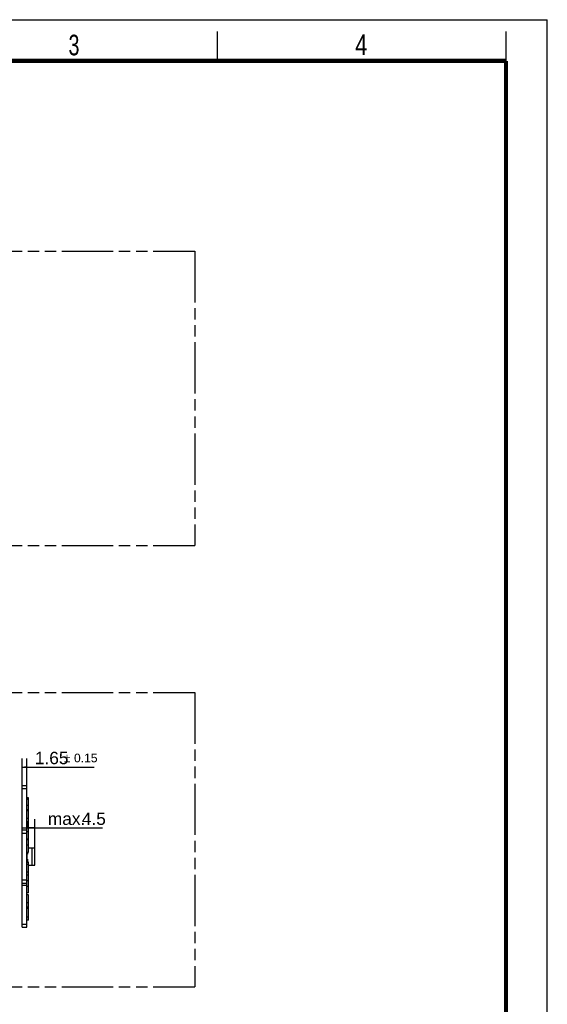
# Model space of a CAD drawing. Header units: millimetres. Extents: x 0 to 210, y 0 to 297.
# Tile 9 of 9: x 120 to 210, y 130 to 297. Entities that reach past the tile are written whole.
import ezdxf

# ---------------------------------------------------------------- set-up
doc = ezdxf.new("R2010")
doc.units = ezdxf.units.MM
doc.header["$LTSCALE"] = 19.36
doc.linetypes.add('PHANTOM', pattern=[0.8, 0.45, -0.05, 0.1, -0.05, 0.1, -0.05])
doc.layers.get('0').update_dxf_attribs({"linetype": 'CONTINUOUS'})
doc.layers.add('DEFAULT_3', color=7, linetype='PHANTOM')
doc.layers.add('Z_DIM_2D', color=7, linetype='CONTINUOUS')
doc.styles.add('TEXTSTYLE_2', font='txt', dxfattribs={"width": 0.75})
doc.styles.add('TEXTSTYLE_3', font='helveticaneueltw1g-ltcn.otf')
doc.styles.add('TEXTSTYLE_4', font='gdt', dxfattribs={"width": 0.7})
doc.dimstyles.new('DIMSTYLE_4', dxfattribs={"dimtxt": 2.1, "dimasz": 3.5, "dimexe": 1.5, "dimexo": 0, "dimgap": 0.525, "dimtad": 1, "dimlfac": 2, "dimdsep": 46, "dimtxsty": 'TEXTSTYLE_3', "dimblk": '_FILLED', "dimblk1": '_FILLED', "dimblk2": '_FILLED', "dimcen": 0.09, "dimclrt": 5, "dimazin": 2, "dimtol": 1, "dimtp": 0.15, "dimtm": 0.15, "dimtfac": 1, "dimtofl": 0, "dimtmove": 0, "dimatfit": 3, "dimldrblk": '_FILLED', "dimfxl": 0, "dimtolj": 1, "dimarcsym": 0})
doc.dimstyles.new('DIMSTYLE_5', dxfattribs={"dimtxt": 2.1, "dimasz": 3.5, "dimexe": 1.5, "dimexo": 0, "dimgap": 0.525, "dimtad": 1, "dimlfac": 2, "dimdsep": 46, "dimtxsty": 'TEXTSTYLE_3', "dimblk": '_FILLED', "dimblk1": '_FILLED', "dimblk2": '_FILLED', "dimcen": 0.09, "dimclrt": 5, "dimazin": 2, "dimtp": 0.1, "dimtm": 0.1, "dimtfac": 1, "dimtofl": 0, "dimtmove": 0, "dimatfit": 3, "dimldrblk": '_FILLED', "dimfxl": 0, "dimtolj": 1, "dimarcsym": 0})

# ---------------------------------------------------------------- blocks, each defined once
blk = doc.blocks.new('*D6')
at = {"layer": 'Z_DIM_2D', "color": 2, "linetype": 'Continuous', "transparency": 16777216}
for p, q in [((120.81, 166.8), (120.81, 171.49)), ((121.63, 166.8), (121.63, 171.49)), ((120.81, 169.99), (121.22, 169.99)), ((121.63, 169.99), (121.22, 169.99)), ((121.22, 169.99), (133.07, 169.99))]:
    blk.add_line(p, q, dxfattribs=at)
at = {"layer": 'Z_DIM_2D', "color": 5, "linetype": 'Continuous', "transparency": 16777216}
for s, height, style, p in [('1.65', 2.1, 'TEXTSTYLE_3', (122.97, 170.51)), ('`', 1.47, 'TEXTSTYLE_4', (127.9, 170.83)), ('0.15', 1.47, 'TEXTSTYLE_3', (129.62, 170.83))]:
    blk.add_text(s, height=height, dxfattribs=dict(at, style=style)).set_placement(p)
blk = doc.blocks.new('_FILLED')
at = {"color": 0, "linetype": 'ByBlock'}
blk.add_solid([(0, 0), (-1, 0.125), (-1, -0.125)], dxfattribs=at)
blk = doc.blocks.new('_NONE')
blk = doc.blocks.new('*D7')
at = {"layer": 'Z_DIM_2D', "color": 2, "linetype": 'Continuous', "transparency": 16777216}
for p, q in [((120.81, 158.8), (120.81, 161.17)), ((122.98, 156.28), (122.98, 161.17)), ((120.81, 159.67), (121.9, 159.67)), ((122.98, 159.67), (121.9, 159.67)), ((121.9, 159.67), (134.47, 159.67))]:
    blk.add_line(p, q, dxfattribs=at)
at = {"layer": 'Z_DIM_2D', "color": 5, "linetype": 'Continuous', "transparency": 16777216, "style": 'TEXTSTYLE_3'}
for s, p in [('4.5', (130.95, 160.19)), ('max. ', (125.18, 160.19))]:
    blk.add_text(s, height=2.1, dxfattribs=at).set_placement(p)

msp = doc.modelspace()

# ---------------------------------------------------------------- linework, layer by layer
at = {"color": 2, "linetype": 'Continuous'}
for p, q in [((0, 297), (210, 297)), ((210, 0), (210, 297)), ((154, 290), (154, 295)), ((203, 290), (203, 295))]:
    msp.add_line(p, q, dxfattribs=at)
at = {"color": 7, "linetype": 'Continuous'}
for p, q in [((120.8094, 142.8047), (120.8094, 166.8047)), ((121.6344, 166.8047), (120.8094, 166.8047)), ((121.6344, 166.3047), (120.8094, 166.3047)), ((121.6344, 142.8047), (121.6344, 166.8047)), ((121.8944, 164.7987), (121.6344, 164.7987)), ((121.6344, 164.797), (121.8944, 164.797)), ((121.8944, 164.5227), (121.6344, 164.5227)), ((121.8944, 155.542), (121.8944, 164.7987)), ((121.6344, 163.5508), (121.8944, 163.5508)), ((121.8944, 162.7732), (121.6344, 162.7732)), ((121.8944, 162.5907), (121.6344, 162.5907)), ((121.6344, 161.3254), (121.8944, 161.3254)), ((121.6344, 160.8201), (121.6394, 160.8201)), ((121.6394, 160.8201), (121.6394, 159.7046)), ((120.8094, 159.7036), (121.6344, 159.7036)), ((121.6344, 159.9815), (121.6394, 159.9815)), ((121.6344, 159.7046), (121.6394, 159.7046)), ((121.8944, 159.005), (121.6344, 159.005)), ((121.8944, 160.4686), (121.6394, 160.4686)), ((121.6394, 160.2505), (121.8944, 160.2505)), ((121.8944, 160.01), (121.6394, 160.01)), ((120.8094, 158.8047), (121.6344, 158.8047)), ((121.8944, 157.7804), (121.6344, 157.7804)), ((121.8944, 157.6673), (121.6344, 157.6673)), ((121.8944, 156.7716), (121.6344, 156.7716)), ((121.8944, 156.2797), (122.9844, 156.2797)), ((122.9844, 153.3296), (122.9844, 156.2797)), ((121.6344, 155.542), (121.8944, 155.542)), ((121.6344, 155.3546), (121.7844, 155.3546)), ((121.6344, 154.2546), (121.7844, 154.2546)), ((121.7844, 155.3018), (121.6594, 155.2296)), ((121.6594, 154.3796), (121.6594, 155.2296)), ((121.6594, 154.3796), (121.7844, 154.3075)), ((121.6844, 155.3546), (121.6844, 155.542)), ((121.6844, 153.8546), (121.6844, 154.2546)), ((121.7594, 155.3546), (121.7594, 155.542)), ((121.7594, 153.8546), (121.7594, 154.2546)), ((121.7844, 155.3018), (121.7844, 155.542)), ((121.7844, 153.8469), (121.7844, 154.3075)), ((121.6344, 153.8546), (121.7844, 153.8546)), ((121.8944, 153.8469), (121.6344, 153.8469)), ((121.6344, 153.5356), (121.8944, 153.5356)), ((121.8944, 148.6391), (121.8944, 153.8469)), ((121.8944, 153.3296), (122.9844, 153.3296)), ((121.6344, 150.8047), (120.8094, 150.8047)), ((121.8944, 152.1624), (121.6344, 152.1624)), ((121.6344, 151.6977), (121.8944, 151.6977)), ((121.8944, 150.6921), (121.6344, 150.6921)), ((121.6344, 149.9057), (120.8094, 149.9057)), ((121.6344, 149.8032), (121.8944, 149.8032)), ((121.8944, 148.6391), (121.6344, 148.6391)), ((121.8944, 148.3163), (121.6344, 148.3163)), ((121.8944, 144.017), (121.8944, 148.3163)), ((121.6344, 147.011), (121.8944, 147.011)), ((121.8944, 146.2013), (121.6344, 146.2013)), ((121.8944, 145.9832), (121.6344, 145.9832)), ((121.8944, 144.5165), (121.6344, 144.5165)), ((121.8944, 144.017), (121.6344, 144.017)), ((120.8094, 143.3047), (121.6344, 143.3047)), ((120.8094, 142.8047), (121.6344, 142.8047))]:
    msp.add_line(p, q, dxfattribs=at)
at = {"color": 9, "linetype": 'Continuous'}
for p, q in [((121.6344, 159.3047), (120.8094, 159.3047)), ((122.4844, 156.2797), (122.4844, 153.3296)), ((120.8094, 150.3047), (121.6344, 150.3047))]:
    msp.add_line(p, q, dxfattribs=at)
at = {"color": 7, "linetype": 'Continuous', "const_width": 0.7}
for points in [[(7, 290), (203, 290)], [(203, 7), (203, 290)]]:
    msp.add_lwpolyline(points, dxfattribs=at)
at = {"layer": 'DEFAULT_3', "color": 91, "linetype": 'PHANTOM', "true_color": 0x80ff80}
for p, q in [((50.1286, 257.68), (150.1286, 257.68)), ((150.1286, 257.68), (150.1286, 207.68)), ((50.1286, 207.68), (150.1286, 207.68)), ((50.1286, 182.68), (150.1286, 182.68)), ((150.1286, 182.68), (150.1286, 132.68)), ((50.1286, 132.68), (150.1286, 132.68))]:
    msp.add_line(p, q, dxfattribs=at)

# ---------------------------------------------------------------- texts
at = {"color": 5, "linetype": 'Continuous', "style": 'TEXTSTYLE_2'}
for s, width, p in [('3', 0.714286, (128.6839, 290.9429)), ('4', 0.785714, (177.3831, 290.9911))]:
    msp.add_text(s, height=3.5, dxfattribs=dict(at, width=width)).set_placement(p)

# ---------------------------------------------------------------- dimensions: what is measured, and where the dimension line sits
at = {"layer": 'Z_DIM_2D', "color": 2, "linetype": 'Continuous'}
dim = msp.add_linear_dim(base=(120.8094, 169.986), p1=(121.6344, 166.8047), p2=(120.8094, 166.8047), angle=180, dimstyle='DIMSTYLE_4', override={"dimblk1": 'NONE', "dimblk2": 'NONE', "dimsah": 1}, dxfattribs=at)
dim.commit()
dim.dimension.update_dxf_attribs({"geometry": '*D6', "text_midpoint": (128.0211, 169.986), "dimtype": 160})
dim = msp.add_linear_dim(base=(122.9844, 159.6683), p1=(120.8094, 161.1683), p2=(122.9844, 156.2797), text='max. <>', dimstyle='DIMSTYLE_5', override={"dimblk1": 'NONE', "dimblk2": 'NONE', "dimsah": 1}, dxfattribs=at)
dim.commit()
dim.dimension.update_dxf_attribs({"geometry": '*D7', "text_midpoint": (129.8257, 159.6683), "dimtype": 160})

doc.saveas('drawing.dxf')
